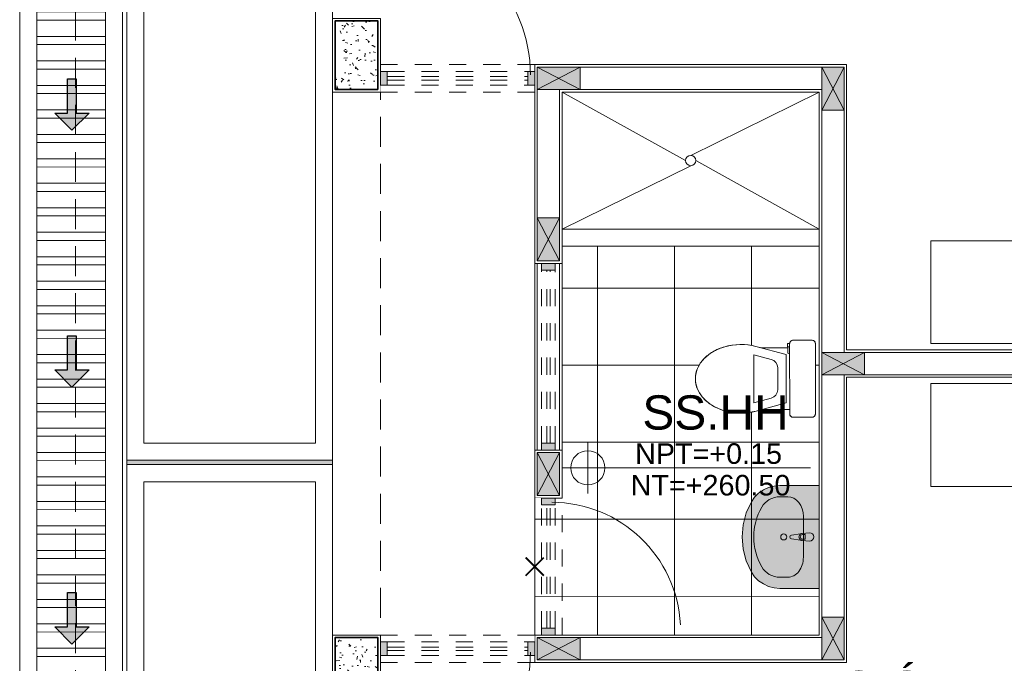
# Model space of a CAD drawing. Header units: millimetres. Extents: x -8931983 to 9630244, y 4 to 18563053.
# Tile 225 of 256: x 349120.23 to 349125.97, y 9281996.36 to 9282000.12. Entities that reach past the tile are written whole.
import ezdxf

# ---------------------------------------------------------------- set-up
doc = ezdxf.new("R2010")
doc.units = ezdxf.units.MM
doc.set_wipeout_variables(frame=1)
for name, pattern in [('01 nivel$0$HIDDEN2', [0.1875, 0.125, -0.0625]), ('DASHED2', [0.375, 0.25, -0.125]), ('HIDDEN', [9.524999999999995, 6.349999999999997, -3.174999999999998])]:
    doc.linetypes.add(name, pattern=pattern)
for name, color, linetype, lineweight in [('.', 7, 'Continuous', 0), ('013MobiliarioBaño', 151, 'Continuous', 13), ('0_ CUNETAS', 151, 'Continuous', 5), ('0_APATAROS SANITARIOS', 40, 'Continuous', 5), ('0_PROYECCIONES 1', 1, 'DASHED2', 0), ('0_TEXTOS 4', 104, 'Continuous', 5), ('0_VANOS', 30, 'Continuous', 9), ('COLUMNAS', 3, 'Continuous', 35), ('COLUMNETAS TOP', 253, 'Continuous', 0), ('CUNETAS', 5, 'Continuous', 0), ('G-ANNO-DIMS', 7, 'Continuous', 5), ('MURO', 133, 'Continuous', 15), ('Proyecciones 2', 251, 'HIDDEN', 5), ('SGE Arq-Linea fina', 255, 'Continuous', 0), ('TARRAJEO', 32, 'Continuous', 0), ('TEXTO AMBIENTES', 7, 'Continuous', 30), ('vereda', 254, 'Continuous', 5)]:
    doc.layers.add(name, color=color, linetype=linetype, lineweight=lineweight)
for name, color, linetype, lineweight, true_color in [('0_COLUMNA ACHURADO', 250, 'Continuous', 0, 0x363636), ('0_TEXTURA PISOS', 252, 'Continuous', 0, 0x8c8c8c), ('BRUÑA', 8, 'Continuous', 0, 0x7d7d7d), ('LMOBILIARIO', 252, 'Continuous', 5, 0x898989), ('PISO', 253, 'Continuous', 0, 0x9c9c9c)]:
    doc.layers.add(name, color=color, linetype=linetype, lineweight=lineweight, true_color=true_color)
doc.styles.add('Arial_1', font='arial.ttf', dxfattribs={"height": 0.15})
pattern_1 = [(140, (-5603.645869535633, -1533.141894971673), (0.0140263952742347, 0.1603225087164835), [0.016764, -0.184404]), (85.00000000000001, (-5603.645869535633, -1533.141894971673), (-0.1681300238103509, -0.0310142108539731), [0.0134112, -0.1475237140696]), (190.4514447, (-5603.644700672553, -1533.128534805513), (-0.1541036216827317, 0.1293082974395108), [0.014247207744, -0.156719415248]), (136.1842, (-5603.690573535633, -1533.141894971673), (0.0369972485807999, 0.2385495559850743), [0.025146, -0.2766059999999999]), (186.63555761, (-5603.687490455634, -1533.122015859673), (-0.2177349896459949, 0.2089156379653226), [0.0213708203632, -0.2350793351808]), (81.18415117, (-5603.690573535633, -1533.141894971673), (-0.2177349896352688, 0.2089156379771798), [0.0201167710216, -0.2212845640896]), (111, (-5603.679397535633, -1533.119542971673), (0.0899933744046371, 0.1334206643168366), [0.016764, -0.184404]), (56.00000000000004, (-5603.679397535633, -1533.119542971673), (-0.1620854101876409, 0.0543857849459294), [0.0134112, -0.1475232]), (161.451445, (-5603.671898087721, -1533.108424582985), (-0.0720920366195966, 0.1878064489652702), [0.014247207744, -0.1567191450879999]), (127.5, (-5603.645869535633, -1533.141894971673), (-0.0744084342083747, 0.0027179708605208), [0, -0.14573504, 0, -0.1497584, 0, -0.148082]), (97.5, (-5603.645869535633, -1533.141894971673), (-0.0881589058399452, 0.0588013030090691), [0, -0.08538464, 0, -0.14238224, 0, -0.0564388]), (57.50000000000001, (-5603.645869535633, -1533.191739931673), (0.0050412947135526, 0.1193197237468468), [0, -0.05588, 0, -0.1743456, 0, -0.2313432]), (47.5, (-5603.645869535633, -1533.214091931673), (-0.0223753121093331, 0.1303536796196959), [0, -0.072644, 0, -0.11578336, 0, -0.1642872])]

# ---------------------------------------------------------------- blocks, each defined once
blk = doc.blocks.new('Lavabo 22')
at = {"layer": '013MobiliarioBaño', "linetype": 'Continuous', "true_color": 0xffffff}
for points in [[(-0.2999999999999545, 0), (-0.2999999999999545, -0.2290909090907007), (-0.2971051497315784, -0.2628129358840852), (-0.2885131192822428, -0.295457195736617), (-0.2744985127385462, -0.325980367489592), (-0.255509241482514, -0.3534069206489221), (-0.2321522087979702, -0.3768602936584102), (-0.2051739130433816, -0.3955909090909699), (-0.1399820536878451, -0.4255322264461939), (-0.0709614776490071, -0.4438309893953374), (0, -0.4499866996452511), (0.0709614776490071, -0.4438309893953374), (0.1399820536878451, -0.4255322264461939), (0.2051739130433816, -0.3955909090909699), (0.2321522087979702, -0.3768602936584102), (0.255509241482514, -0.3534069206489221), (0.2744985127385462, -0.325980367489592), (0.2885131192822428, -0.295457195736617), (0.2971051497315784, -0.2628129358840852), (0.2999999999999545, -0.2290909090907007), (0.2999999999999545, 0)], [(-0.025000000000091, -0.0573181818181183), (-0.0209999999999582, -0.0992709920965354, 0.1210195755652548), (-0.0177297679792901, -0.1087844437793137), (-0.0110999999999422, -0.1617181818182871, 0.8825662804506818), (0.0110999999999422, -0.1617181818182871), (0.0177297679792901, -0.1087844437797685, 0.1210195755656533), (0.0209999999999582, -0.0992709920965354), (0.025000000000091, -0.0573181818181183, 0.9999999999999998)]]:
    blk.add_hatch(color=7, dxfattribs=at).paths.add_polyline_path(points)
at = {"layer": '013MobiliarioBaño', "linetype": 'Continuous'}
for p, q in [((-0.2999999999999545, 0), (-0.2999999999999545, -0.2290909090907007)), ((0.2999999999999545, 0), (-0.2999999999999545, 0)), ((0.2999999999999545, -0.2290909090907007), (0.2999999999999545, 0)), ((-0.025000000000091, -0.0573181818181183), (-0.0209999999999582, -0.0992709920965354)), ((0.0209999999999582, -0.0992709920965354), (0.025000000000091, -0.0573181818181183)), ((0.1188260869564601, -0.0923181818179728), (-0.1188260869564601, -0.0923181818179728)), ((-0.0177297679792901, -0.1087844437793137), (-0.0110999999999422, -0.1617181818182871)), ((-0.0135999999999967, -0.0970991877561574), (-0.0135999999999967, -0.0822285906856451)), ((-0.0135999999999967, -0.0822285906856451), (0.0135999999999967, -0.0822285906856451)), ((0.0110999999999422, -0.1617181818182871), (0.0177297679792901, -0.1087844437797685)), ((0.0135999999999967, -0.0822285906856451), (0.0135999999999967, -0.0970991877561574)), ((-0.2999999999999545, -0.2290909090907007), (-0.2971051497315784, -0.2628129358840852)), ((-0.2347826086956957, -0.1832727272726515), (-0.2347826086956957, -0.2290909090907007)), ((0.2347826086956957, -0.1832727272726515), (0.2347826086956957, -0.2290909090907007)), ((0.2971051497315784, -0.2628129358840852), (0.2999999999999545, -0.2290909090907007)), ((-0.2971051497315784, -0.2628129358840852), (-0.2885131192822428, -0.295457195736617)), ((0.2885131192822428, -0.295457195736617), (0.2971051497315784, -0.2628129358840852)), ((-0.2885131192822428, -0.295457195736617), (-0.2744985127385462, -0.325980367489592)), ((-0.2744985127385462, -0.325980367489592), (-0.255509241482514, -0.3534069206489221)), ((0.255509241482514, -0.3534069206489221), (0.2744985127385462, -0.325980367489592)), ((0.2744985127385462, -0.325980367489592), (0.2885131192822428, -0.295457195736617)), ((-0.255509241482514, -0.3534069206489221), (-0.2321522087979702, -0.3768602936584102)), ((-0.2321522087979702, -0.3768602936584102), (-0.2051739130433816, -0.3955909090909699)), ((-0.2051739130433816, -0.3955909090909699), (-0.1399820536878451, -0.4255322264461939)), ((0.1399820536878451, -0.4255322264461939), (0.2051739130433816, -0.3955909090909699)), ((0.2051739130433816, -0.3955909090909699), (0.2321522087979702, -0.3768602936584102)), ((0.2321522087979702, -0.3768602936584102), (0.255509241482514, -0.3534069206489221)), ((-0.1399820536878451, -0.4255322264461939), (-0.0709614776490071, -0.4438309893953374)), ((-0.0709614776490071, -0.4438309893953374), (0, -0.4499866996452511)), ((0, -0.4499866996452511), (0.0709614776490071, -0.4438309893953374)), ((0.0709614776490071, -0.4438309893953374), (0.1399820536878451, -0.4255322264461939))]:
    blk.add_line(p, q, dxfattribs=at)
blk.add_circle((0, -0.2071350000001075), 0.0175, dxfattribs=at)
for centre, radius, start, end in [((0, -0.0573181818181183), 0.025, 0, 180), ((0, -0.0973710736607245), 0.0210857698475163, 185.1696071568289, 212.7710253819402), ((0, -0.0973710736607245), 0.0210857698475, 212.7710253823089, 327.2289746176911), ((0, -0.0970991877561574), 0.0136, 180, 0), ((0, -0.0973710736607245), 0.0210857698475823, 327.2289746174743, 354.8303928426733), ((0, -0.1603279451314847), 0.0111867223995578, 187.1389247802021, 352.8610752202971)]:
    blk.add_arc(centre, radius, start, end, dxfattribs=at)
for centre, major_axis, ratio, start_param, end_param in [((-0.118695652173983, -0.1832727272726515), (0.1160659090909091, 0), 0.7836456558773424, 1.570796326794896, 3.141592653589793), ((0.118695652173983, -0.1832727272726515), (0.1160659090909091, 0), 0.7836456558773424, 0, 1.570796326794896), ((-0.1188521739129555, -0.2290909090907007), (0, 0.1211999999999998), 0.9565217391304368, 1.570796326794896, 2.644617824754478), ((0.1188521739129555, -0.2290909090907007), (0, 0.1211999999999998), 0.9565217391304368, 3.638567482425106, 4.712388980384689), ((0, 0), (0, 0.3818181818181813), 0.9565217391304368, 2.644617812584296, 3.638567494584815)]:
    blk.add_ellipse(centre, major_axis=major_axis, ratio=ratio, start_param=start_param, end_param=end_param, dxfattribs=at)
blk = doc.blocks.new('COLUMNAS BLO DOR 01')
at = {"layer": '0_COLUMNA ACHURADO'}
h = blk.add_hatch(dxfattribs=at)
h.set_pattern_fill('AR-CONC', color=256, scale=0.00088, angle=90.00000000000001)
h.set_pattern_definition(pattern_1)
h.paths.add_polyline_path([(-17.46500000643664, -3.815000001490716), (-17.46500000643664, -3.414999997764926), (-17.71500000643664, -3.414999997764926), (-17.71500000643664, -3.815000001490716)])
h = blk.add_hatch(dxfattribs=at)
h.set_pattern_fill('AR-CONC', color=256, scale=0.00088, angle=90.00000000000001)
h.set_pattern_definition(pattern_1)
h.paths.add_polyline_path([(-17.46500000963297, -7.414999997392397), (-17.46500000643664, -7.014999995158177), (-17.71500000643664, -7.014999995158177), (-17.71500000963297, -7.414999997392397)])
at = {"layer": 'COLUMNAS', "color": 6, "elevation": -1.6943886e-09}
for points in [[(-17.46500000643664, -3.815000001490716), (-17.46500000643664, -3.414999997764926), (-17.71500000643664, -3.414999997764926), (-17.71500000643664, -3.815000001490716)], [(-17.46500000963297, -7.414999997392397), (-17.46500000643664, -7.014999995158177), (-17.71500000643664, -7.014999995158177), (-17.71500000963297, -7.414999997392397)]]:
    blk.add_lwpolyline(points, close=True, dxfattribs=at)
at = {"layer": 'TARRAJEO', "elevation": -1.6943886e-09}
for points in [[(-17.45000000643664, -3.830000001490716), (-17.45000000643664, -3.399999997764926), (-17.73000000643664, -3.399999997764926), (-17.73000000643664, -3.830000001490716)], [(-17.45000000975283, -7.429999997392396), (-17.45000000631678, -6.999999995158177), (-17.73000000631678, -6.999999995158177), (-17.73000000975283, -7.429999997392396)]]:
    blk.add_lwpolyline(points, close=True, dxfattribs=at)
blk = doc.blocks.new('*U997')
at = {"linetype": 'Continuous', "true_color": 0xbebebe}
for points in [[(3032.131410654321, 1351.188780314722), (3032.131410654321, 1351.268780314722), (3032.171410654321, 1351.268780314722), (3032.171410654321, 1351.188780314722)], [(3033.181410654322, 1351.188780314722), (3033.181410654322, 1351.268780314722), (3033.221410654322, 1351.268780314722), (3033.221410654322, 1351.188780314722)]]:
    blk.add_hatch(color=9, dxfattribs=at).paths.add_polyline_path(points)
at = {"layer": '0_VANOS', "linetype": 'Continuous'}
for p, q in [((3032.131410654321, 1351.268780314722), (3032.171410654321, 1351.268780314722)), ((3032.131410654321, 1351.268780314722), (3032.131410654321, 1351.188780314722)), ((3032.171410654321, 1351.268780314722), (3032.171410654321, 1351.188780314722)), ((3033.181410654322, 1351.188780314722), (3033.181410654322, 1351.268780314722)), ((3033.181410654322, 1351.268780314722), (3033.221410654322, 1351.268780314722)), ((3033.221410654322, 1351.268780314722), (3033.221410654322, 1351.188780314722)), ((3032.171410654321, 1351.188780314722), (3032.131410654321, 1351.188780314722)), ((3033.221410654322, 1351.188780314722), (3033.181410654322, 1351.188780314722))]:
    blk.add_line(p, q, dxfattribs=at)
at = {"layer": '0_VANOS', "linetype": '01 nivel$0$HIDDEN2', "ltscale": 0.5}
for p, q in [((3032.170780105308, 1351.268780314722), (3033.180780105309, 1351.268780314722)), ((3032.171410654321, 1351.238780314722), (3033.181410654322, 1351.238780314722)), ((3032.171410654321, 1351.218780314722), (3033.181410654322, 1351.218780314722)), ((3032.171410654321, 1351.188780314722), (3033.181410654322, 1351.188780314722))]:
    blk.add_line(p, q, dxfattribs=at)
at = {"layer": '0_VANOS', "linetype": '01 nivel$0$HIDDEN2'}
blk.add_line((3033.181410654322, 1351.268780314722), (3033.221410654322, 1351.268780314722), dxfattribs=at)
blk = doc.blocks.new('*U1569')
for points in [[(0, -0.04999999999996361), (0.040000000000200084, -0.04999999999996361), (0.040000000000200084, 0.010000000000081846), (0.025000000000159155, 0.010000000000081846), (0.025000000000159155, 0.050000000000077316), (0, 0.050000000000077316)], [(0.8999999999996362, -0.0500000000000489), (0.8599999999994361, -0.0500000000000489), (0.8599999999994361, 0.00999999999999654), (0.874999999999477, 0.00999999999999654), (0.874999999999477, 0.04999999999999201), (0.8999999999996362, 0.04999999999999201)]]:
    blk.add_wipeout(points)
blk.add_wipeout([(0.024999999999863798, 0.04999999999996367), (0.024999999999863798, 0.8999999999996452), (0.06499999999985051, 0.8999999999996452), (0.06499999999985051, 0.049999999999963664)])
blk.add_arc((0.0215447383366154, 0.0476485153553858), 0.8534585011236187, 0.1578639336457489, 87.08142791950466)
blk = doc.blocks.new('*U995')
at = {"lineweight": 0}
for points in [[(0, -0.04999999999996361), (0.040000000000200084, -0.04999999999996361), (0.040000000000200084, 0.010000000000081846), (0.025000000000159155, 0.010000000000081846), (0.025000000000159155, 0.050000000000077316), (0, 0.050000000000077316)], [(0.8000000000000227, -0.050000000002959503), (0.7599999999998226, -0.050000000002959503), (0.7599999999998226, 0.009999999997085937), (0.7749999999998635, 0.009999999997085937), (0.7749999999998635, 0.04999999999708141), (0.8000000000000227, 0.04999999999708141)]]:
    blk.add_wipeout(points, dxfattribs=at)
blk.add_wipeout([(0.024999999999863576, 0.049999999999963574), (0.025000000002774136, 0.8000000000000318), (0.06500000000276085, 0.8000000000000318), (0.06499999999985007, 0.049999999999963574)], dxfattribs=at)
blk.add_arc((0.0219512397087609, 0.0479251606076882), 0.7530516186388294, 0.1578639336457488, 87.08142791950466, dxfattribs=at)
blk = doc.blocks.new('*U1074')
at = {"linetype": 'Continuous', "true_color": 0xbebebe}
for points in [[(3032.131410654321, 1351.188780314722), (3032.131410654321, 1351.268780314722), (3032.171410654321, 1351.268780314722), (3032.171410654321, 1351.188780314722)], [(3032.99141065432, 1351.188780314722), (3032.99141065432, 1351.268780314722), (3033.03141065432, 1351.268780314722), (3033.03141065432, 1351.188780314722)]]:
    blk.add_hatch(color=9, dxfattribs=at).paths.add_polyline_path(points)
at = {"layer": '0_VANOS', "linetype": 'Continuous'}
for p, q in [((3032.131410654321, 1351.268780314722), (3032.171410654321, 1351.268780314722)), ((3032.131410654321, 1351.268780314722), (3032.131410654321, 1351.188780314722)), ((3032.171410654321, 1351.268780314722), (3032.171410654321, 1351.188780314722)), ((3032.99141065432, 1351.188780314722), (3032.99141065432, 1351.268780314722)), ((3032.99141065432, 1351.268780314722), (3033.03141065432, 1351.268780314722)), ((3033.03141065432, 1351.268780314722), (3033.03141065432, 1351.188780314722)), ((3032.171410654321, 1351.188780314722), (3032.131410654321, 1351.188780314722)), ((3033.03141065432, 1351.188780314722), (3032.99141065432, 1351.188780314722))]:
    blk.add_line(p, q, dxfattribs=at)
at = {"layer": '0_VANOS', "linetype": '01 nivel$0$HIDDEN2', "ltscale": 0.5}
for p, q in [((3032.170780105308, 1351.268780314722), (3032.990780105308, 1351.268780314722)), ((3032.171410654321, 1351.238780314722), (3032.99141065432, 1351.238780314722)), ((3032.171410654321, 1351.218780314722), (3032.99141065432, 1351.218780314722)), ((3032.171410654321, 1351.188780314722), (3032.99141065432, 1351.188780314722))]:
    blk.add_line(p, q, dxfattribs=at)
at = {"layer": '0_VANOS', "linetype": '01 nivel$0$HIDDEN2'}
blk.add_line((3032.99141065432, 1351.268780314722), (3033.03141065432, 1351.268780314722), dxfattribs=at)
blk = doc.blocks.new('*U999')
at = {"linetype": 'Continuous', "true_color": 0xbebebe}
for points in [[(3032.131410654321, 1351.188780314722), (3032.131410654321, 1351.268780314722), (3032.171410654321, 1351.268780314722), (3032.171410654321, 1351.188780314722)], [(3032.891401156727, 1351.188780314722), (3032.891401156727, 1351.268780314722), (3032.931401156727, 1351.268780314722), (3032.931401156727, 1351.188780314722)]]:
    blk.add_hatch(color=9, dxfattribs=at).paths.add_polyline_path(points)
at = {"layer": '0_VANOS', "linetype": 'Continuous'}
for p, q in [((3032.131410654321, 1351.268780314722), (3032.171410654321, 1351.268780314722)), ((3032.131410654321, 1351.268780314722), (3032.131410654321, 1351.188780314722)), ((3032.171410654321, 1351.268780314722), (3032.171410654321, 1351.188780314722)), ((3032.891401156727, 1351.188780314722), (3032.891401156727, 1351.268780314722)), ((3032.891401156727, 1351.268780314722), (3032.931401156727, 1351.268780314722)), ((3032.931401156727, 1351.268780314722), (3032.931401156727, 1351.188780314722)), ((3032.171410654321, 1351.188780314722), (3032.131410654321, 1351.188780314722)), ((3032.931401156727, 1351.188780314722), (3032.891401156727, 1351.188780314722))]:
    blk.add_line(p, q, dxfattribs=at)
at = {"layer": '0_VANOS', "linetype": '01 nivel$0$HIDDEN2', "ltscale": 0.5}
for p, q in [((3032.170780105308, 1351.268780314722), (3032.890770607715, 1351.268780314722)), ((3032.171410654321, 1351.238780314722), (3032.891401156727, 1351.238780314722)), ((3032.171410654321, 1351.218780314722), (3032.891401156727, 1351.218780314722)), ((3032.171410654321, 1351.188780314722), (3032.891401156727, 1351.188780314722))]:
    blk.add_line(p, q, dxfattribs=at)
at = {"layer": '0_VANOS', "linetype": '01 nivel$0$HIDDEN2'}
blk.add_line((3032.891401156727, 1351.268780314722), (3032.931401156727, 1351.268780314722), dxfattribs=at)
blk = doc.blocks.new('C-4-flat-1-flat-1')
at = {"lineweight": 0}
blk.add_wipeout([(-0.43628214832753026, -0.4729520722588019), (-0.4363811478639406, -0.0629520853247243), (-0.4362609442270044, -0.060757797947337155), (-0.4357956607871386, -0.058143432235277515), (-0.43541534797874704, -0.05667769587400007), (-0.4343496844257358, -0.0541647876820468), (-0.4336601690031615, -0.052875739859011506), (-0.431631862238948, -0.05000833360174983), (-0.43052669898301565, -0.048808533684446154), (-0.4295311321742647, -0.04787814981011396), (-0.4275657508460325, -0.0463670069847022), (-0.42586503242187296, -0.04533885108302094), (-0.42476948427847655, -0.044791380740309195), (-0.42285110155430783, -0.044022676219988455), (-0.4205272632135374, -0.04338173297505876), (-0.41638597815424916, -0.04294725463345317), (-0.30638598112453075, -0.04292069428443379), (-0.3051001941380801, -0.04296175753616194), (-0.3032864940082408, -0.04316156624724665), (-0.3012231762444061, -0.043597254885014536), (-0.29925233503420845, -0.04423433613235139), (-0.2975451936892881, -0.04497840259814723), (-0.2955900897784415, -0.04608166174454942), (-0.29405094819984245, -0.047173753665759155), (-0.292675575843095, -0.04835507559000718), (-0.29171337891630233, -0.04932449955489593), (-0.2905299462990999, -0.050724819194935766), (-0.28954541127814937, -0.05212449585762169), (-0.2890509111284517, -0.0529375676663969), (-0.2879564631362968, -0.055140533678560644), (-0.28743738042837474, -0.0565071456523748), (-0.2870195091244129, -0.05790802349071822), (-0.2865118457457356, -0.060637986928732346), (-0.2863751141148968, -0.08791586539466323), (-0.12195374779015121, -0.08787616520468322), (-0.11705966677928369, -0.08656604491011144), (-0.10590800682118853, -0.08358080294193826), (-0.09557122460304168, -0.08081369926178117), (-0.08624783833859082, -0.07835112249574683), (-0.07438328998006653, -0.07557322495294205), (-0.062352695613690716, -0.07320060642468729), (-0.04838376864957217, -0.07099474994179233), (-0.04125851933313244, -0.07008577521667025), (-0.023101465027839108, -0.06846964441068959), (-0.012396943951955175, -0.06796168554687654), (-0.004792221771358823, -0.06780211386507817), (0.009015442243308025, -0.06793906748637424), (0.016149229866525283, -0.06822559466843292), (0.023826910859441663, -0.06869869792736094), (0.03891084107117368, -0.07013299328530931), (0.04617154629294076, -0.07106214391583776), (0.0612078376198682, -0.07348663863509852), (0.06957008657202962, -0.07513125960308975), (0.0836711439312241, -0.0783946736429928), (0.09481034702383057, -0.08141794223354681), (0.1018432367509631, -0.08354416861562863), (0.11003148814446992, -0.08626682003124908), (0.11603840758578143, -0.08843650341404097), (0.13488710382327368, -0.09623510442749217), (0.16399015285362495, -0.11147084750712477), (0.17588374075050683, -0.11904348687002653), (0.19005486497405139, -0.12944593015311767), (0.20163336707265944, -0.13923189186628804), (0.2135162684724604, -0.15070705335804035), (0.22422333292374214, -0.16280505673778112), (0.22427293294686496, -0.16276453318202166), (0.2407425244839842, -0.1864193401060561), (0.24207106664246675, -0.1887637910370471), (0.251172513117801, -0.20711007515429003), (0.2532847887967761, -0.2123656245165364), (0.2597313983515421, -0.23332062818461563), (0.2618929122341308, -0.24449410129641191), (0.2636426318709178, -0.2649477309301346), (0.2636426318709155, -0.2649477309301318), (0.2622135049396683, -0.2889512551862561), (0.2602522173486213, -0.30007065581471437), (0.25471231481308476, -0.31953177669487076), (0.2485066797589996, -0.33445459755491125), (0.24547392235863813, -0.34062660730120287), (0.24078181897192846, -0.349157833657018), (0.23375754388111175, -0.3602085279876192), (0.2242740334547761, -0.3727800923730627), (0.21357281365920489, -0.38488326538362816), (0.19887536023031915, -0.3988786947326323), (0.1858408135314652, -0.4094722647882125), (0.17724328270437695, -0.4156836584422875), (0.15942911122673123, -0.42683035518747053), (0.13496996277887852, -0.43939317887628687), (0.12140261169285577, -0.44516824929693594), (0.09805190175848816, -0.4532997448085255), (0.06300054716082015, -0.461859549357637), (0.02392522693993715, -0.46698305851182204), (-0.0013956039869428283, -0.4679093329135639), (-0.03204271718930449, -0.466559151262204), (-0.05781654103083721, -0.46329188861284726), (-0.0909129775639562, -0.45614631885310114), (-0.1058190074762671, -0.4521637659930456), (-0.1218668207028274, -0.447876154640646), (-0.2753402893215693, -0.4479132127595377), (-0.27533889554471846, -0.4536924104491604), (-0.2740581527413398, -0.4536921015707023), (-0.27405351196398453, -0.472912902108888), (-0.2862821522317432, -0.4729206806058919), (-0.2863232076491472, -0.4742015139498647), (-0.28652283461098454, -0.4760141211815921), (-0.28686760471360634, -0.47772436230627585), (-0.287247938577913, -0.4790606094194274), (-0.2883136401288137, -0.481703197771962), (-0.289003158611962, -0.4829922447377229), (-0.2899542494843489, -0.4844705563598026), (-0.2921366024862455, -0.48705940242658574), (-0.2931849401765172, -0.4880356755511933), (-0.2958803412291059, -0.49000290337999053), (-0.29835498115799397, -0.4912825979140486), (-0.3008815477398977, -0.49217771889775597), (-0.30300033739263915, -0.4926495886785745), (-0.30627732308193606, -0.4929206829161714), (-0.41627731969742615, -0.49294724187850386), (-0.4201091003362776, -0.49257768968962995), (-0.4214401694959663, -0.4922706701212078), (-0.42378604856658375, -0.49148616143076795), (-0.4250035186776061, -0.4909455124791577), (-0.426845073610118, -0.4899303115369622), (-0.4287049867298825, -0.4886212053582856), (-0.4304208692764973, -0.48709279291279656), (-0.4318377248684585, -0.48551800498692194), (-0.4330616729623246, -0.4838306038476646), (-0.43395249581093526, -0.48231521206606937), (-0.43522590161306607, -0.47936084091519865), (-0.4359450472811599, -0.47660380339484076)], dxfattribs=at).dxf.layer = '013MobiliarioBaño'
at = {"layer": '013MobiliarioBaño', "lineweight": 0}
for p, q in [((-0.3063859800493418, -0.0429206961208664), (-0.4163859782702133, -0.0429472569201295)), ((-0.4363811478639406, -0.0629520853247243), (-0.4362821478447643, -0.4729520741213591)), ((-0.2863751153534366, -0.0879158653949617), (-0.2863811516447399, -0.0629158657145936)), ((-0.1219537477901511, -0.0878761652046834), (-0.2863751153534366, -0.0879158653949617)), ((-0.2663657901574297, -0.1265345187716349), (-0.0898622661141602, -0.0792854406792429)), ((-0.0898622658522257, -0.0792854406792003), (-0.1219537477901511, -0.0878761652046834)), ((-0.266331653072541, -0.2679110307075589), (-0.2663657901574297, -0.1265345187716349)), ((-0.1792767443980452, -0.1549817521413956), (-0.0769327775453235, -0.1275848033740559)), ((-0.0768650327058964, -0.4081457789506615), (-0.0769327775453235, -0.1275848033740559)), ((-0.2163316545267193, -0.2678989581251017), (-0.2163472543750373, -0.2032931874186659)), ((-0.266331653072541, -0.2679110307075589), (-0.2662975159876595, -0.4092875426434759)), ((-0.2163316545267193, -0.2678989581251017), (-0.216316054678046, -0.3325047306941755)), ((-0.1792222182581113, -0.3807982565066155), (-0.0768650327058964, -0.4081457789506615)), ((-0.2753474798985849, -0.4181339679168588), (-0.2862965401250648, -0.41333141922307)), ((-0.2740581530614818, -0.4536921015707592), (-0.2862867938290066, -0.4536950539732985)), ((-0.2753388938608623, -0.4536924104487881), (-0.2753474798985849, -0.4181339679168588)), ((-0.2753402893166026, -0.4479132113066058), (-0.1218668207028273, -0.447876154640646)), ((-0.2753402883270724, -0.4479132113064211), (-0.1218668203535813, -0.4478761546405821)), ((-0.2753388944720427, -0.4536924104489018), (-0.2753402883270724, -0.4479132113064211)), ((-0.2740581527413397, -0.4536921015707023), (-0.2753388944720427, -0.4536924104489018)), ((-0.2740535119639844, -0.4729129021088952), (-0.2740581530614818, -0.4536921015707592)), ((-0.2740535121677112, -0.4729129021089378), (-0.2740581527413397, -0.4536921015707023)), ((-0.2662975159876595, -0.4092875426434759), (-0.0897711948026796, -0.4564513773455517)), ((-0.1218668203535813, -0.4478761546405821), (-0.0897711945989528, -0.456451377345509)), ((-0.4162773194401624, -0.4929472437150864), (-0.306277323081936, -0.4929206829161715)), ((-0.286282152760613, -0.4729158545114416), (-0.2740535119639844, -0.4729129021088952)), ((-0.2862821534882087, -0.4729158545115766), (-0.2740535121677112, -0.4729129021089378))]:
    blk.add_line(p, q, dxfattribs=at)
at = {"layer": '013MobiliarioBaño', "lineweight": 0, "flags": 128}
blk.add_lwpolyline([(-0.4163859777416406, -0.042947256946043), (-0.3063859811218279, -0.0429206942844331, -0.0160843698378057), (-0.3051001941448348, -0.0429617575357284, -0.0986962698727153), (-0.2975451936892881, -0.0449784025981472, -0.0824966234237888), (-0.2922186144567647, -0.0487989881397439, -0.0521878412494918), (-0.2896015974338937, -0.0520373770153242, -0.0439883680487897), (-0.2879564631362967, -0.0551405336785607, -0.0365715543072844), (-0.2870195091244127, -0.0579080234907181, -0.0347512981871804), (-0.2865118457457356, -0.0606379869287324, -0.0218207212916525), (-0.2863885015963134, -0.0623784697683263, -0.0067182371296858), (-0.2863811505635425, -0.0629158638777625), (-0.286282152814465, -0.4729158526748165, -0.0160830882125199), (-0.2863232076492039, -0.4742015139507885, -0.0228063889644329), (-0.28652283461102, -0.4760141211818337, -0.0218183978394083), (-0.2868676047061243, -0.4777243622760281, -0.0347540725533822), (-0.287720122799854, -0.4803672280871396, -0.0365716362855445), (-0.2890031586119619, -0.4829922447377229, -0.0439884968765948), (-0.2910314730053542, -0.4858596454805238, -0.0521855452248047), (-0.2940408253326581, -0.4887368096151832, -0.082496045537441), (-0.2998120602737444, -0.4918452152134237, -0.0824837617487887), (-0.3062773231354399, -0.4929206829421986), (-0.4162773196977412, -0.492947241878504, -0.0160821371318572), (-0.4175630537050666, -0.4929061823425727, -0.0986987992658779), (-0.4251182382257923, -0.4908894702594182, -0.0824964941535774), (-0.4304447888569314, -0.4870688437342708, -0.0521851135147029), (-0.4330616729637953, -0.4838306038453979, -0.0439886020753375), (-0.4347068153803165, -0.4807274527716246, -0.0365715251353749), (-0.4356437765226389, -0.4779599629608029, -0.0347517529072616), (-0.436151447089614, -0.4752300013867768, -0.0218210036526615), (-0.4362747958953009, -0.473489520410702, -0.0067191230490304), (-0.4362821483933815, -0.4729520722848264), (-0.4363811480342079, -0.0629520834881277, -0.016084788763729), (-0.4363400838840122, -0.0616662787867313, -0.022803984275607), (-0.4361404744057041, -0.0598538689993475, -0.0218208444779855), (-0.4357956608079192, -0.0581434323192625, -0.0347516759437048), (-0.434943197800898, -0.0555007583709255, -0.0365719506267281), (-0.4336601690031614, -0.0528757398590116, -0.0439887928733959), (-0.4316318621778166, -0.0500083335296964, -0.0521852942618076), (-0.428622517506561, -0.0471311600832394, -0.0824986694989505), (-0.4228511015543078, -0.0440226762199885, -0.0824812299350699), (-0.4163859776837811, -0.0429472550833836)], format="xyb", dxfattribs=at)
at = {"layer": '013MobiliarioBaño', "lineweight": 0}
for points in [[(-0.0898622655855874, -0.0792854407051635, -0.1383247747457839), (0.0979623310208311, -0.0823463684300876, -0.0674308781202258), (0.1696130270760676, -0.1149553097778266, -0.0791594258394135), (0.2242233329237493, -0.1628050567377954, -0.0802437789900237), (0.2532847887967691, -0.2123656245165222, -0.1964005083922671), (0.2512018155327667, -0.3284620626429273, -0.091852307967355), (0.2135728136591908, -0.3848832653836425, -0.0663496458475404), (0.1640656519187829, -0.4241433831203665, -0.0672943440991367), (0.0912710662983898, -0.4552901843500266, -0.132912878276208), (-0.0897711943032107, -0.4564513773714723)], [(-0.0897711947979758, -0.4564513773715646, 0.1383247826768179), (0.0980519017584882, -0.4532997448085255, 0.0674308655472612), (0.1696868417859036, -0.4206562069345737, 0.0791594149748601), (0.2242740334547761, -0.3727800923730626, 0.0802437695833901), (0.2533115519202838, -0.3232054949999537, 0.1964005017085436), (0.2511725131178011, -0.2071100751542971, 0.0918523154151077), (0.2135162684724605, -0.1507070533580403, 0.0663496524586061), (0.1639901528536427, -0.1114708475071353, 0.067294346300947), (0.0911805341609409, -0.0803592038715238, 0.132912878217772), (-0.0898622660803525, -0.0792854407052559)]]:
    blk.add_lwpolyline(points, format="xyb", dxfattribs=at)
for centre, major_axis, ratio, start_param, end_param in [((-0.4163811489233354, -0.0629472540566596), (0.0199589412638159, -0.0012808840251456), 0.9999999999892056, 1.635125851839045, 3.205922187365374), ((-0.3063811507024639, -0.0629206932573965), (0.0199589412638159, -0.0012808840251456), 0.9999999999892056, 0.0643295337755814, 1.635125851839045), ((-0.1663472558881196, -0.2032811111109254), (0.0498973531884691, -0.003202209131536), 0.9999999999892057, 1.896446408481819, 3.205922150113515), ((-0.1663160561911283, -0.3324926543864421), (0.0498973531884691, -0.003202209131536), 0.9999999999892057, -3.07726315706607, -1.767787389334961), ((-0.416282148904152, -0.4729472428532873), (0.0199589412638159, -0.0012808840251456), 0.9999999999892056, -3.077263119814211, -1.506466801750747), ((-0.3062821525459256, -0.4729206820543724), (0.0199589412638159, -0.0012808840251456), 0.9999999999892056, -1.506466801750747, 0.0643295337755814)]:
    blk.add_ellipse(centre, major_axis=major_axis, ratio=ratio, start_param=start_param, end_param=end_param, dxfattribs=at)
blk = doc.blocks.new('CAMBIOPISO')
blk.add_line((-0.0999999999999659, 0), (0.1000000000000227, 0))
at = {"const_width": 0.01}
for points in [[(-0.0530330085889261, -0.0530330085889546), (0.053033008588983, 0.0530330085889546)], [(-0.0530330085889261, 0.0530330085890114), (0.053033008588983, -0.0530330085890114)]]:
    blk.add_lwpolyline(points, dxfattribs=at)
blk = doc.blocks.new('Cotas de elevación - M_Cota de elevación - Destino rellenado-517392-Nivel 1')
at = {"layer": 'G-ANNO-DIMS'}
for p, q in [((0, -0.0015), (0, 0.0015)), ((-0.0015, 0), (0.013, 0))]:
    blk.add_line(p, q, dxfattribs=at)
blk.add_circle((0, 0), 0.001, dxfattribs=at)
blk = doc.blocks.new('EDF 06 PG BLOQUE')
at = {"layer": 'COLUMNETAS TOP', "true_color": 0xc0c0c0}
for points in [[(-16.28499995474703, -3.685051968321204), (-16.53499995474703, -3.685051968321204), (-16.53499995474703, -3.815051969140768), (-16.28499995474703, -3.815051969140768)], [(-14.87499995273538, -3.685051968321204), (-14.87499995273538, -3.935051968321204), (-14.74499995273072, -3.935051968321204), (-14.74499995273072, -3.685051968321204)], [(-16.4049999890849, -4.814999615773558), (-16.4049999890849, -4.564999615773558), (-16.53499998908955, -4.564999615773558), (-16.53499998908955, -4.814999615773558)], [(-14.62499997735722, -5.3500243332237), (-14.87499997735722, -5.3500243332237), (-14.87499997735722, -5.480024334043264), (-14.62499997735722, -5.480024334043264)], [(-16.4049999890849, -6.184999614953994), (-16.4049999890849, -5.934999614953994), (-16.53499998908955, -5.934999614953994), (-16.53499998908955, -6.184999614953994)], [(-14.8750000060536, -6.894999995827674), (-14.8750000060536, -7.144999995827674), (-14.74500000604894, -7.144999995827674), (-14.74500000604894, -6.894999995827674)], [(-16.28500000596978, -7.014990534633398), (-16.53500000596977, -7.014990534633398), (-16.53500000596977, -7.144990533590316), (-16.28500000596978, -7.144990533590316)]]:
    blk.add_hatch(color=9, dxfattribs=at).paths.add_polyline_path(points)
at = {"layer": '0_PROYECCIONES 1', "ltscale": 0.7, "elevation": -2.5420377e-09}
for points in [[(-19.23000000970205, 1.499999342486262), (1.500000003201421, 1.499999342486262), (1.500000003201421, -12.33000065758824), (-19.23000000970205, -12.33000065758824)], [(-17.45000000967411, -0.6300000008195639), (-17.73000000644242, -0.6300000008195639), (-17.73000000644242, -10.20000000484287), (-17.45000000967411, -10.20000000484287)]]:
    blk.add_lwpolyline(points, close=True, dxfattribs=at)
at = {"layer": 'BRUÑA', "lineweight": 0}
for p, q in [((-16.38999995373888, -3.830029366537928, 8.3450686e-09), (-15.67001094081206, -4.230022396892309, 8.3450686e-09)), ((-14.89002194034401, -3.830015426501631, 8.3450686e-09), (-15.64001094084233, -4.200022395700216, 8.3450686e-09)), ((-15.61001094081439, -4.230022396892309, 8.3450686e-09), (-14.89001450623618, -4.630015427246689, 8.3450686e-09)), ((-15.64001094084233, -4.260022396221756, 8.3450686e-09), (-16.38999994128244, -4.630029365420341, 8.3450686e-09))]:
    blk.add_line(p, q, dxfattribs=at)
blk.add_circle((-15.64001094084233, -4.230022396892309), 0.03, dxfattribs=at)
at = {"layer": 'COLUMNETAS TOP'}
for p, q in [((-16.53499995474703, -3.685051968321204, 684.9177665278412), (-16.28499995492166, -3.815051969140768, 684.9177665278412)), ((-16.28499995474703, -3.685051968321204, 684.9177665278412), (-16.53499995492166, -3.815051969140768, 684.9177665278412)), ((-14.87499995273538, -3.935051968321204, 684.9177665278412), (-14.74499995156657, -3.685051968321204, 684.9177665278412)), ((-14.87499995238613, -3.685051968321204, 684.9177665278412), (-14.74499995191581, -3.935051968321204, 684.9177665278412)), ((-16.4049999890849, -4.564999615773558, 684.9177665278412), (-16.53499999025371, -4.814999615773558, 684.9177665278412)), ((-16.40499998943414, -4.814999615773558, 684.9177665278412), (-16.53499998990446, -4.564999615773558, 684.9177665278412)), ((-14.87499997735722, -5.3500243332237, 684.9177665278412), (-14.62499997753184, -5.480024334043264, 684.9177665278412)), ((-14.62499997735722, -5.3500243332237, 684.9177665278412), (-14.87499997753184, -5.480024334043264, 684.9177665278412)), ((-16.4049999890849, -5.934999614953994, 684.9177665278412), (-16.53499999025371, -6.184999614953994, 684.9177665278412)), ((-16.40499998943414, -6.184999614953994, 684.9177665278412), (-16.53499998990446, -5.934999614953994, 684.9177665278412)), ((-14.8750000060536, -7.144999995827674, 684.9177665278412), (-14.74500000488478, -6.89499999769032, 684.9177665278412)), ((-14.87500000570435, -6.894999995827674, 684.9177665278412), (-14.74500000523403, -7.14499999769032, 684.9177665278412)), ((-16.53500000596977, -7.014990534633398, 684.9177665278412), (-16.2850000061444, -7.144990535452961, 684.9177665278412)), ((-16.28500000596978, -7.014990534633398, 684.9177665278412), (-16.5350000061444, -7.144990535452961, 684.9177665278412))]:
    blk.add_line(p, q, dxfattribs=at)
at = {"layer": 'COLUMNETAS TOP', "elevation": 684.9177665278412}
for points in [[(-16.28499995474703, -3.685051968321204), (-16.53499995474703, -3.685051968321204), (-16.53499995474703, -3.815051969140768), (-16.28499995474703, -3.815051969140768)], [(-14.87499995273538, -3.685051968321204), (-14.87499995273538, -3.935051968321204), (-14.74499995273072, -3.935051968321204), (-14.74499995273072, -3.685051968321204)], [(-16.4049999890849, -4.814999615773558), (-16.4049999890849, -4.564999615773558), (-16.53499998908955, -4.564999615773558), (-16.53499998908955, -4.814999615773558)], [(-14.62499997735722, -5.3500243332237), (-14.87499997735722, -5.3500243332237), (-14.87499997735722, -5.480024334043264), (-14.62499997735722, -5.480024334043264)], [(-16.4049999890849, -6.184999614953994), (-16.4049999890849, -5.934999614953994), (-16.53499998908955, -5.934999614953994), (-16.53499998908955, -6.184999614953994)], [(-14.8750000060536, -6.894999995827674), (-14.8750000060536, -7.144999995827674), (-14.74500000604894, -7.144999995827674), (-14.74500000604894, -6.894999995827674)], [(-16.28500000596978, -7.014990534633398), (-16.53500000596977, -7.014990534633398), (-16.53500000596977, -7.144990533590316), (-16.28500000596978, -7.144990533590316)]]:
    blk.add_lwpolyline(points, close=True, dxfattribs=at)
at = {"layer": 'LMOBILIARIO', "lineweight": 0, "elevation": -705.4664041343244}
for points in [[(-14.23943093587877, -5.2979680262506), (-13.23943093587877, -5.2979680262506), (-13.23943093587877, -4.697968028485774), (-14.23943093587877, -4.697968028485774)], [(-14.23943093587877, -5.532031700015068), (-13.23943093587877, -5.532031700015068), (-13.23943093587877, -6.132031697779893), (-14.23943093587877, -6.132031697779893)]]:
    blk.add_lwpolyline(points, close=True, dxfattribs=at)
at = {"layer": 'MURO'}
for p, q in [((-16.53499995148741, -3.685051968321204, 684.9177665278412), (-16.53499995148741, -4.564999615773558, 684.9177665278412)), ((-16.28499995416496, -3.685051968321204, 684.9177665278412), (-14.74499995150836, -3.685051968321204, 684.9177665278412)), ((-14.74499995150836, -3.685051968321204, 684.9177665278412), (-14.74499997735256, -5.350026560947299, 684.9177665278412)), ((-16.40499995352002, -3.815001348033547, 684.9177665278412), (-16.4049999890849, -4.564999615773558, 684.9177665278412)), ((-16.28509515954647, -3.815002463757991, 684.9177665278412), (-14.87499995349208, -3.815015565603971, 684.9177665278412)), ((-14.87499995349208, -3.815015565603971, 684.9177665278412), (-14.87500000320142, -7.01499487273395, 684.9177665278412)), ((-16.53499995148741, -4.829999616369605, 684.9177665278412), (-16.53499995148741, -5.919999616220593, 684.9177665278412)), ((-16.40499995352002, -4.829999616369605, 684.9177665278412), (-16.40499995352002, -5.919999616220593, 684.9177665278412)), ((-14.62499997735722, -5.350026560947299, 684.9177665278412), (-11.86499786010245, -5.350000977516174, 684.9177665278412)), ((-14.74499997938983, -5.480026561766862, 684.9177665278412), (-14.74500000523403, -7.14499999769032, 684.9177665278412)), ((-14.62499997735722, -5.480024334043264, 684.9177665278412), (-11.86499999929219, -5.479999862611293, 684.9177665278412)), ((-16.53500000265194, -7.014990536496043, 684.9177665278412), (-14.87500000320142, -7.01499487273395, 684.9177665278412)), ((-16.53500000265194, -7.014990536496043, 684.9177665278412), (-16.53500000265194, -7.14499999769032, 684.9177665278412)), ((-16.53500000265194, -7.14499999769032, 684.9177665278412), (-14.74500000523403, -7.14499999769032, 684.9177665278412))]:
    blk.add_line(p, q, dxfattribs=at)
at = {"layer": 'PISO', "lineweight": 5}
blk.add_line((-17.73000000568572, -3.83000000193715), (-17.73000000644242, -6.999999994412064, -2.5420377e-09), dxfattribs=at)
at = {"layer": 'SGE Arq-Linea fina'}
for p, q in [((-16.3900073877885, -4.630001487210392, 684.9177665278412), (-14.88999996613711, -4.630015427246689, 684.9177665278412)), ((-16.3900083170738, -4.730001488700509, 684.9177665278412), (-14.89000089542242, -4.73001542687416, 684.9177665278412))]:
    blk.add_line(p, q, dxfattribs=at)
at = {"layer": 'TARRAJEO'}
for p, q in [((-16.55000000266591, -3.670051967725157, 8.3450686e-09), (-14.72999995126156, -3.670051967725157, 8.3450686e-09)), ((-16.55000000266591, -3.83000000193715, 8.3450686e-09), (-16.55000000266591, -3.670051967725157, 8.3450686e-09)), ((-14.72999995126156, -3.670051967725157, 8.3450686e-09), (-14.72999997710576, -5.335026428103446, 8.3450686e-09)), ((-16.54999995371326, -3.83000000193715, 8.3450686e-09), (-16.54999999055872, -5.919999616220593, 8.3450686e-09)), ((-16.38999995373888, -3.830000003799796, 8.3450686e-09), (-16.38999995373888, -5.919999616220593, 8.3450686e-09)), ((-16.38999995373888, -3.83000148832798, 8.3450686e-09), (-14.88999995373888, -3.830015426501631, 8.3450686e-09)), ((-14.88999995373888, -3.830015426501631, 8.3450686e-09), (-14.89000000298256, -6.999994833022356, 8.3450686e-09)), ((-16.54999997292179, -4.829999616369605, 8.3450686e-09), (-16.38999998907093, -4.829999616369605, 8.3450686e-09)), ((-14.72999997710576, -5.335026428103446, 8.3450686e-09), (-11.76000000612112, -5.334999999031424, 8.3450686e-09)), ((-14.72999997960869, -5.495026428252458, 8.3450686e-09), (-14.73000000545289, -7.159999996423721, 8.3450686e-09)), ((-14.72999997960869, -5.495026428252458, 8.3450686e-09), (-11.76000000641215, -5.49499999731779, 8.3450686e-09)), ((-16.54999999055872, -6.199999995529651, 8.3450686e-09), (-16.38999999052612, -6.199998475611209, 8.3450686e-09)), ((-16.55000000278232, -6.999990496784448, 8.3450686e-09), (-14.89000000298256, -6.999994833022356, 8.3450686e-09)), ((-16.55000000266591, -6.999999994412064, 8.3450686e-09), (-16.55000000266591, -7.159999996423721, 8.3450686e-09)), ((-16.55000000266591, -7.159999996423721, 8.3450686e-09), (-14.73000000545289, -7.159999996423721, 8.3450686e-09))]:
    blk.add_line(p, q, dxfattribs=at)
at = {"layer": 'TARRAJEO', "elevation": 684.9177665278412}
blk.add_lwpolyline([(-16.38999998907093, -6.199999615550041), (-16.38999998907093, -5.919999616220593), (-16.54999998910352, -5.919999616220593), (-16.54999998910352, -6.199999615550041)], close=True, dxfattribs=at)
at = {"xscale": -1, "rotation": 270}
blk.add_blockref('*U997', (-1367.698780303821, -3038.051410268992, 684.9177665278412), dxfattribs=at)
at = {"layer": '0_APATAROS SANITARIOS', "lineweight": 0, "xscale": -1, "rotation": 270.0007039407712}
blk.add_blockref('Lavabo 22', (-14.88999999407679, -6.427392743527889, 3.24412213e-08), dxfattribs=at)
at = {"layer": 'COLUMNAS'}
blk.add_blockref('COLUMNAS BLO DOR 01', (0, 0), dxfattribs=at)
at = {"layer": 'TEXTO AMBIENTES', "insert": (-15.96420821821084, -5.880569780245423, 8.3450686e-09), "char_height": 0.12, "width": 0.9021418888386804, "attachment_point": 1, "line_spacing_factor": 0.9417779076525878, "style": 'Arial_1'}
blk.add_mtext('NPT=+0.15', dxfattribs=at)
at = {"layer": 'TEXTO AMBIENTES', "insert": (-16.09577247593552, -7.209783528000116, 684.9177665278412), "char_height": 0.2, "width": 2.349898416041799, "attachment_point": 1, "style": 'Arial_1'}
blk.add_mtext('\\pxqc;HABITACIÓN DOBLE TIPO 2', dxfattribs=at)
at = {"layer": '0_VANOS'}
blk.add_blockref('*U1569', (-17.45000000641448, -3.779999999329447, -1.6943886e-09), dxfattribs=at)
at = {"layer": '0_VANOS', "xscale": -1, "rotation": 180}
blk.add_blockref('*U1569', (-17.45000000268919, -7.049999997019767, -1.6943886e-09), dxfattribs=at)
at = {"layer": 'Proyecciones 2', "linetype": 'DASHED2', "ltscale": 0.3, "elevation": -1.6943886e-09}
blk.add_lwpolyline([(-16.55000000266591, -3.670026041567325), (-17.45000000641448, -3.670000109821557), (-17.45000000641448, -3.830000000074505), (-16.55000000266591, -3.830025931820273)], close=True, dxfattribs=at)
at = {"xscale": -1, "rotation": 180}
blk.add_blockref('*U1074', (-3049.581410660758, 1347.47878007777, -684.9177665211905), dxfattribs=at)
blk.add_blockref('*U1074', (-3049.581410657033, -1358.30878007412, -684.9177665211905))
at = {"layer": '0_VANOS', "xscale": -1, "rotation": 270}
blk.add_blockref('*U995', (-16.50000000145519, -6.999999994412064, -1.6943886e-09), dxfattribs=at)
at = {"layer": '0_TEXTURA PISOS'}
h = blk.add_hatch(dxfattribs=at)
h.set_pattern_fill('_USER', color=256, scale=0.45, angle=180, style=0, double=1, pattern_type=0)
h.set_pattern_definition([(180, (-16.55000207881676, -6.999990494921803), (-1e-16, -0.45), []), (270, (-16.55000207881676, -6.999990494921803), (0.45, -1e-16), [])])
edge = h.paths.add_edge_path()
edge.add_line((-16.38999995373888, -4.730001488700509), (-16.38999998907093, -6.199999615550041))
edge.add_line((-16.38999998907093, -6.199999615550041), (-16.54999998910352, -6.199999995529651))
edge.add_line((-16.54999998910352, -6.199999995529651), (-16.55000207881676, -6.999990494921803))
edge.add_line((-16.55000207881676, -6.999990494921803), (-14.89000000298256, -6.999994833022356))
edge.add_line((-14.89000000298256, -6.999994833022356), (-14.89000089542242, -4.73001542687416))
edge.add_line((-14.89000089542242, -4.73001542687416), (-16.3900083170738, -4.730001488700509))
blk.add_line((-16.55000000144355, -6.199999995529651, -1.6943886e-09), (-16.55000000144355, -6.999999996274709, -1.6943886e-09), dxfattribs=at)
at = {"layer": 'Proyecciones 2', "linetype": 'DASHED2', "ltscale": 0.3}
for points, elevation in [([(-16.38999972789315, -6.99999070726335), (-16.38999998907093, -6.199999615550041), (-16.54999987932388, -6.199999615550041), (-16.5499996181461, -6.99999070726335)], 684.9177665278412), ([(-16.55000000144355, -6.999990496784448), (-17.45000000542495, -6.999990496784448), (-17.45000000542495, -7.159990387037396), (-16.55000000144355, -7.159990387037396)], 8.3450686e-09)]:
    blk.add_lwpolyline(points, close=True, dxfattribs=dict(at, elevation=elevation))
at = {"rotation": 90}
blk.add_blockref('*U999', (1334.758780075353, -3039.131401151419, -684.9177665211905), dxfattribs=at)
at = {"layer": '0_TEXTOS 4', "rotation": 270}
blk.add_blockref('CAMBIOPISO', (-16.55000000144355, -6.600088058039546, -1.6943886e-09), dxfattribs=at)
at = {"layer": 'TEXTO AMBIENTES', "xscale": 99.99999999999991, "yscale": 99.99999999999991, "zscale": 99.99999999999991}
blk.add_blockref('Cotas de elevación - M_Cota de elevación - Destino rellenado-517392-Nivel 1', (-16.23992783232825, -6.023966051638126, 8.3450686e-09), dxfattribs=at)
at = {"layer": 'TEXTO AMBIENTES', "insert": (-15.99003018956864, -6.065190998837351, 8.3450686e-09), "char_height": 0.12, "width": 0.9021418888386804, "attachment_point": 1, "line_spacing_factor": 0.9417779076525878, "style": 'Arial_1'}
blk.add_mtext('NT=+260.50', dxfattribs=at)
at = {"rotation": 180}
blk.add_blockref('C-4-flat-1-flat-1', (-15.34867130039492, -5.771805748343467, 2.24886207e-08), dxfattribs=at)
at = {"layer": 'TEXTO AMBIENTES', "insert": (-16.66995094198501, -5.600504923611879, 8.3450686e-09), "char_height": 0.2, "width": 2.349898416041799, "attachment_point": 1, "style": 'Arial_1'}
blk.add_mtext('\\pxqc;SS.HH', dxfattribs=at)
blk = doc.blocks.new('JUNTA VEREDA')
at = {"layer": '.', "true_color": 0x939598}
h = blk.add_hatch(dxfattribs=at)
h.set_pattern_fill('ANGLE', color=252)
h.set_pattern_definition([(0, (0, 0), (0, 6.985), [5.08, -1.905]), (90, (0, 0), (-6.985, 4e-16), [5.08, -1.905])])
h.paths.add_polyline_path([(-0.01331989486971, 1.200000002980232), (0.0120801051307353, 1.200000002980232), (0.0120801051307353, 0), (-0.01331989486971, 0)])
h = blk.add_hatch(color=252, dxfattribs=at)
h.dxf.hatch_style = 1
h.paths.add_polyline_path([(0.0120801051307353, 1.200000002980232), (-0.01331989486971, 1.200000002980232), (-0.01331989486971, 0), (0.0120801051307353, 0)])
at = {"layer": '0_TEXTURA PISOS'}
h = blk.add_hatch(dxfattribs=at)
h.set_pattern_fill('ANGLE', color=256)
h.set_pattern_definition([(0, (-5477.766061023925, -1210.968031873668), (0, 6.985), [5.08, -1.905]), (90, (-5477.766061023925, -1210.968031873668), (-6.985, 4e-16), [5.08, -1.905])])
h.paths.add_polyline_path([(-0.01331989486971, 1.200000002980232), (0.0120801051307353, 1.200000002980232), (0.0120801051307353, 0), (-0.01331989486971, 0)])
at = {"layer": 'vereda'}
blk.add_lwpolyline([(-0.01331989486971, 1.200000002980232), (0.0120801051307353, 1.200000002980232), (0.0120801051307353, 0), (-0.01331989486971, 0)], close=True, dxfattribs=at)
blk = doc.blocks.new('vereda edf 8')
at = {"layer": 'vereda'}
blk.add_line((5.238689e-10, 6.050799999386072, 8.3450686e-09), (1.200000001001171, 6.050799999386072, 8.3450686e-09), dxfattribs=at)
for points in [[(4.3073669e-09, 9.050799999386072), (3.085006e-09, 6.050799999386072), (1.200000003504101, 6.050799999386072), (1.200000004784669, 9.050799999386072)], [(0.1000000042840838, 8.950799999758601), (0.1000000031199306, 6.150799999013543), (1.100000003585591, 6.150799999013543), (1.100000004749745, 8.950799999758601)], [(3.783498e-09, 6.025399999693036), (2.5029294e-09, 3.025399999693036), (1.200000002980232, 3.025399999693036), (1.200000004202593, 6.025399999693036)], [(0.1000000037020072, 5.925400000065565), (0.100000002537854, 3.125399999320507), (1.100000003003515, 3.125399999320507), (1.100000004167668, 5.925400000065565)]]:
    blk.add_lwpolyline(points, close=True, dxfattribs=at)
at = {"layer": 'vereda', "rotation": 90}
blk.add_blockref('JUNTA VEREDA', (1.200000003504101, 6.038719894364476), dxfattribs=at)
blk = doc.blocks.new('para pg vereda edf 06')
at = {"lineweight": 5}
blk.add_blockref('vereda edf 8', (-18.93000001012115, -12.03000000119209), dxfattribs=at)
blk = doc.blocks.new('*U3840')
at = {"layer": '.', "lineweight": 30}
h = blk.add_hatch(color=1, dxfattribs=at)
h.dxf.hatch_style = 1
h.paths.add_polyline_path([(-0.0249999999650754, -0.0500000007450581), (-0.0999999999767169, -0.0500000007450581), (0, -0.150000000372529), (0.1000000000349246, -0.0500000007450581), (0.0250000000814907, -0.0500000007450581), (0.0250000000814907, 0.1499999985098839), (-0.0249999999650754, 0.1499999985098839)])
at = {"layer": '0_ CUNETAS', "color": 1, "lineweight": 30}
blk.add_lwpolyline([(-0.099999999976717, -0.0500000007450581), (-0.0249999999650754, -0.0500000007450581), (-0.0249999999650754, 0.1499999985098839), (0.0250000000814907, 0.1499999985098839), (0.0250000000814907, -0.0500000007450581), (0.1000000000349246, -0.0500000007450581), (0, -0.150000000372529)], close=True, dxfattribs=at)
blk = doc.blocks.new('*U3839')
at = {"layer": '0_ CUNETAS', "color": 0, "linetype": 'ByBlock', "lineweight": -2, "transparency": 16777216}
for p in [(6e-16, 10.5), (6e-16, 9), (5e-16, 7.5)]:
    blk.add_blockref('*U3840', p, dxfattribs=at)
blk = doc.blocks.new('red drenaje')
at = {"layer": '0_ CUNETAS', "lineweight": 0}
h = blk.add_hatch(dxfattribs=at)
h.set_pattern_fill('ANSI32', color=256, scale=0.015, angle=135)
h.set_pattern_definition([(180, (8.074970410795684, 111.0230318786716), (0, -0.142875), []), (180, (8.02734539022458, 111.0706568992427), (0, -0.142875), [])])
h.paths.add_polyline_path([(-30.30502959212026, 110.9230318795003), (-30.7050295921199, 110.9230318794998), (-30.7050295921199, 73.49303185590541), (-30.30502959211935, 73.49303185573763)])
at = {"layer": '0_ CUNETAS'}
blk.add_line((-30.80502959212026, 111.0230318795), (-30.80502959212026, 73.49303185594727), dxfattribs=at)
at = {"layer": '0_ CUNETAS', "lineweight": 0}
for p, q in [((-30.80502959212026, 111.0230318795), (-30.80502959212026, 73.49303185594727)), ((-30.2050295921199, 111.0230318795), (-30.2050295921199, 73.49303185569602)), ((-30.7050295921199, 110.9230318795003), (-30.7050295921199, 73.49303185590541)), ((-30.30502959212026, 110.9230318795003), (-30.30502959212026, 73.49303185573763))]:
    blk.add_line(p, q, dxfattribs=at)
at = {"layer": '0_ CUNETAS', "lineweight": 0, "elevation": -9.2568371e-09}
blk.add_lwpolyline([(-30.30502959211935, 73.49303185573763), (-30.30502959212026, 110.9230318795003), (-30.7050295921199, 110.9230318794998), (-30.7050295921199, 73.49303185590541), (-30.30502959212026, 73.49303185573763)], dxfattribs=at)
at = {"layer": '0_ CUNETAS', "lineweight": 0}
blk.add_blockref('*U3839', (-30.50058007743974, 71.12066350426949, -20.54863760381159), dxfattribs=at)

msp = doc.modelspace()

# ---------------------------------------------------------------- block references
at = {"lineweight": 5}
msp.add_blockref('EDF 06 PG BLOQUE', (349139.7846785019, 9282003.524418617, -9.2568371e-09), dxfattribs=at)

# ---------------------------------------------------------------- next in the draw order: block references
msp.add_blockref('para pg vereda edf 06', (349139.7846785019, 9282003.524418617, -9.2568371e-09), dxfattribs=at)
at = {"layer": 'CUNETAS', "color": 84, "lineweight": 30}
msp.add_blockref('red drenaje', (349151.0346959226, 9281918.001386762), dxfattribs=at)

doc.saveas('drawing.dxf')
